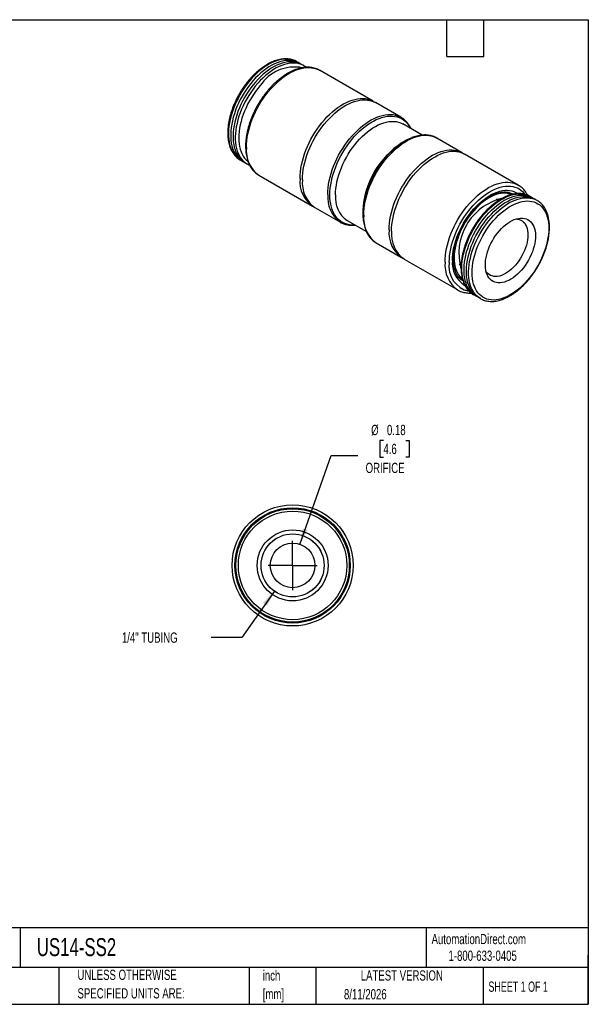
# Model space of a CAD drawing. Header units: inches. Extents: x 0.12 to 5.38, y 0.12 to 4.12.
# Tile 2 of 2: x 3.06 to 5.38, y 0.12 to 4.12. Entities that reach past the tile are written whole.
import ezdxf

# ---------------------------------------------------------------- set-up
doc = ezdxf.new("R2010")
doc.units = ezdxf.units.IN
doc.header["$LTSCALE"] = 0.5
doc.header["$MEASUREMENT"] = 0
doc.linetypes.add('SLD-Center', pattern=[0.75, 0.6, -0.05, 0.05, -0.05])
doc.linetypes.add('SLD-Solid', pattern=[0])
doc.layers.add('CENTER', color=40, linetype='SLD-Center')
doc.layers.add('DIMENSIONS', color=140, linetype='SLD-Solid', lineweight=25)
doc.layers.add('TEXT', color=140, linetype='SLD-Solid', lineweight=25)
doc.styles.add('SLDTEXTSTYLE0', font='TXT', dxfattribs={"width": 0.7})
doc.styles.add('SLDTEXTSTYLE1', font='TXT', dxfattribs={"width": 0.65})
doc.dimstyles.new('SLDDIMSTYLE2', dxfattribs={"dimtxt": 0.04248, "dimasz": 0.065, "dimexe": 0, "dimexo": 0.0625, "dimgap": 0.01062, "dimtad": 0, "dimtih": 1, "dimtoh": 1, "dimrnd": 1e-09, "dimdsep": 46, "dimtxsty": 'SLDTEXTSTYLE0', "dimsah": 1, "dimcen": 0, "dimadec": 0, "dimazin": 2, "dimtfac": 1, "dimtofl": 0, "dimtmove": 0, "dimatfit": 3, "dimfxl": 0, "dimfrac": 2, "dimtolj": 1, "dimtzin": 12, "dimarcsym": 0})
doc.dimstyles.new('SLDDIMSTYLE3', dxfattribs={"dimtxt": 0.04248, "dimasz": 0.065, "dimexe": 0, "dimexo": 0.0625, "dimgap": 0.01062, "dimtad": 0, "dimtih": 1, "dimtoh": 1, "dimrnd": 1e-09, "dimzin": 12, "dimdsep": 46, "dimtxsty": 'SLDTEXTSTYLE0', "dimsah": 1, "dimcen": 0, "dimadec": 0, "dimazin": 3, "dimtfac": 1, "dimtofl": 0, "dimtmove": 0, "dimatfit": 3, "dimfxl": 0, "dimfrac": 2, "dimtolj": 1, "dimtzin": 12, "dimarcsym": 0})

# ---------------------------------------------------------------- blocks, each defined once
blk = doc.blocks.new('SW_NOTE_0')
at = {"layer": 'TEXT', "color": 0, "char_height": 0.04167, "attachment_point": 1, "style": 'SLDTEXTSTYLE0'}
for s, insert in [('inch', (0, 0.0537)), ('[mm]', (0, -0.0215))]:
    blk.add_mtext(s, dxfattribs=dict(at, insert=insert))
blk = doc.blocks.new('SW_NOTE_0_1')
at = {"layer": 'TEXT', "color": 0, "char_height": 0.041667, "attachment_point": 1, "style": 'SLDTEXTSTYLE0'}
for s, insert in [('UNLESS OTHERWISE', (0, 0.0537)), ('SPECIFIED UNITS ARE:', (0, -0.0215))]:
    blk.add_mtext(s, dxfattribs=dict(at, insert=insert))
blk = doc.blocks.new('_D_3')
at = {"layer": 'DIMENSIONS'}
for p, q in [((4.5424, 2.4158), (4.5281, 2.4158)), ((4.5281, 2.4158), (4.5281, 2.3483)), ((4.6332, 2.4158), (4.6475, 2.4158)), ((4.6475, 2.4158), (4.6475, 2.3483)), ((4.2034, 1.9935), (4.3296, 2.3541)), ((4.3296, 2.3541), (4.439, 2.3541)), ((4.5281, 2.3483), (4.5424, 2.3483)), ((4.6475, 2.3483), (4.6332, 2.3483))]:
    blk.add_line(p, q, dxfattribs=at)
blk.add_solid([(4.2034, 1.9935), (4.2343, 2.0515), (4.2154, 2.0581)], dxfattribs=at)
at = {"layer": 'DIMENSIONS', "char_height": 0.04167, "attachment_point": 1, "style": 'SLDTEXTSTYLE0'}
for s, insert in [('%%c', (4.4926, 2.479)), ('0.18', (4.5568, 2.479)), ('4.6', (4.5424, 2.402)), ('ORIFICE', (4.4702, 2.325))]:
    blk.add_mtext(s, dxfattribs=dict(at, insert=insert))
blk = doc.blocks.new('_D_4')
at = {"layer": 'DIMENSIONS'}
for p, q in [((4.0995, 1.8034), (3.9669, 1.6157)), ((3.9669, 1.6157), (3.8419, 1.6157))]:
    blk.add_line(p, q, dxfattribs=at)
blk.add_solid([(4.0995, 1.8034), (4.0538, 1.756), (4.0702, 1.7445)], dxfattribs=at)
at = {"layer": 'DIMENSIONS', "insert": (3.4799, 1.6356), "char_height": 0.041667, "attachment_point": 1, "style": 'SLDTEXTSTYLE0'}
blk.add_mtext('1/4" TUBING', dxfattribs=at)
blk = doc.blocks.new('SW_CENTERMARKSYMBOL_0')
at = {"layer": 'CENTER', "color": 0}
for q in [(0, 0.1), (-0.1, 0), (0, -0.1), (0.1, 0)]:
    blk.add_line((0, 0), q, dxfattribs=at)

msp = doc.modelspace()

# ---------------------------------------------------------------- linework, layer by layer
for p, q in [((4.1998, 3.9491), (4.1907, 3.9544)), ((4.2185, 3.9383), (4.2094, 3.9436)), ((4.5008, 3.7935), (4.2829, 3.9193)), ((4.6135, 3.7285), (4.5104, 3.788)), ((4.6135, 3.7285), (4.6143, 3.728)), ((4.6996, 3.656), (4.621, 3.7014)), ((4.8627, 3.5846), (4.7596, 3.6441)), ((4.6306, 3.6325), (4.6192, 3.6259)), ((5.0902, 3.4533), (4.8723, 3.579)), ((3.9604, 3.5554), (3.9695, 3.5502)), ((3.9791, 3.5446), (3.9882, 3.5394)), ((4.0368, 3.4931), (4.2547, 3.3673)), ((5.0902, 3.4533), (5.091, 3.4528)), ((5.0634, 3.4146), (5.0468, 3.4242)), ((5.0686, 3.4169), (5.069, 3.4166)), ((5.1381, 3.4074), (5.1388, 3.407)), ((5.1479, 3.4017), (5.1388, 3.407)), ((4.2644, 3.3618), (4.3674, 3.3023)), ((5.1667, 3.3909), (5.1576, 3.3962)), ((5.166, 3.3913), (5.1667, 3.3909)), ((4.4591, 3.3486), (4.4591, 3.3354)), ((4.3947, 3.3093), (4.4732, 3.2639)), ((4.5136, 3.2179), (4.6166, 3.1584)), ((4.6263, 3.1528), (4.8442, 3.0271)), ((4.8477, 3.0791), (4.8641, 3.0696)), ((4.8528, 3.0762), (4.849, 3.0769)), ((4.9085, 3.0081), (4.9176, 3.0028)), ((4.9273, 2.9972), (4.9364, 2.992)), ((4.9373, 2.9915), (4.9364, 2.992))]:
    msp.add_line(p, q)
at = {"flags": 128}
for points in [[(4.1907, 3.9544), (4.1894, 3.9551), (4.1812, 3.959), (4.1725, 3.962), (4.1633, 3.964), (4.1538, 3.965), (4.1439, 3.9651), (4.1336, 3.9641), (4.1231, 3.9622), (4.1123, 3.9594), (4.1014, 3.9555), (4.0904, 3.9508), (4.0793, 3.9451), (4.0682, 3.9386), (4.0571, 3.9311), (4.0461, 3.9229), (4.0352, 3.9139), (4.0246, 3.9041), (4.0141, 3.8937), (4.004, 3.8826)], [(3.9859, 3.6058), (3.9862, 3.6193), (3.9874, 3.6331), (3.9893, 3.6473), (3.9919, 3.6618), (3.9953, 3.6765), (3.9994, 3.6912), (4.0042, 3.7061), (4.0097, 3.7209), (4.0158, 3.7357), (4.0226, 3.7504), (4.0299, 3.7648), (4.0378, 3.779), (4.0463, 3.7929), (4.0553, 3.8064), (4.0647, 3.8195), (4.0745, 3.8321), (4.0847, 3.8441), (4.0953, 3.8555), (4.1061, 3.8663), (4.1171, 3.8763), (4.1284, 3.8857), (4.1398, 3.8942), (4.1512, 3.9019), (4.1627, 3.9088), (4.1742, 3.9147), (4.1857, 3.9198), (4.197, 3.9239), (4.2081, 3.9271), (4.2191, 3.9293), (4.2297, 3.9306), (4.2401, 3.9308), (4.2502, 3.9301), (4.2598, 3.9284), (4.269, 3.9257), (4.2777, 3.9221), (4.2829, 3.9193)], [(4.2045, 3.9462), (4.1985, 3.9498), (4.1903, 3.9537), (4.1816, 3.9567), (4.1724, 3.9587), (4.1629, 3.9598), (4.153, 3.9598), (4.1427, 3.9589), (4.1322, 3.957), (4.1214, 3.9541), (4.1105, 3.9503), (4.0995, 3.9455), (4.0884, 3.9399), (4.0773, 3.9333), (4.0662, 3.9259), (4.0552, 3.9177), (4.0443, 3.9086), (4.0337, 3.8989), (4.0232, 3.8884), (4.0131, 3.8773)], [(4.2094, 3.9436), (4.2081, 3.9443), (4.1999, 3.9482), (4.1912, 3.9512), (4.1821, 3.9532), (4.1725, 3.9542), (4.1626, 3.9542), (4.1523, 3.9533), (4.1418, 3.9514), (4.1311, 3.9485), (4.1202, 3.9447), (4.1091, 3.94), (4.098, 3.9343), (4.0869, 3.9277), (4.0758, 3.9203), (4.0648, 3.9121), (4.054, 3.9031), (4.0433, 3.8933), (4.0329, 3.8828), (4.0227, 3.8717)], [(4.2187, 3.9382), (4.2172, 3.939), (4.209, 3.9429), (4.2003, 3.9459), (4.1912, 3.9479), (4.1816, 3.9489), (4.1717, 3.949), (4.1614, 3.9481), (4.1509, 3.9462), (4.1402, 3.9433), (4.1293, 3.9395), (4.1182, 3.9347), (4.1071, 3.929), (4.096, 3.9225), (4.0849, 3.9151), (4.0739, 3.9068), (4.0631, 3.8978), (4.0524, 3.8881), (4.042, 3.8776), (4.0318, 3.8665)], [(4.004, 3.8826), (3.9942, 3.8709), (3.9847, 3.8586), (3.9757, 3.8459), (3.9672, 3.8328), (3.9591, 3.8192), (3.9516, 3.8054), (3.9447, 3.7914), (3.9384, 3.7772), (3.9327, 3.7629), (3.9277, 3.7485), (3.9234, 3.7342), (3.9198, 3.7199), (3.9169, 3.7059), (3.9147, 3.692), (3.9133, 3.6785), (3.9127, 3.6653), (3.9128, 3.6525), (3.9137, 3.6402), (3.9153, 3.6285), (3.9177, 3.6173), (3.9208, 3.6068), (3.9247, 3.5969), (3.9292, 3.5878), (3.9344, 3.5795), (3.9403, 3.572), (3.9468, 3.5654), (3.9539, 3.5596), (3.9604, 3.5554)], [(4.0131, 3.8773), (4.0033, 3.8656), (3.9938, 3.8534), (3.9848, 3.8407), (3.9762, 3.8275), (3.9682, 3.814), (3.9607, 3.8002), (3.9538, 3.7861), (3.9475, 3.7719), (3.9418, 3.7576), (3.9368, 3.7432), (3.9325, 3.7289), (3.9289, 3.7147), (3.926, 3.7006), (3.9238, 3.6868), (3.9224, 3.6732), (3.9218, 3.6601), (3.9219, 3.6473), (3.9228, 3.635), (3.9244, 3.6232), (3.9268, 3.6121), (3.9299, 3.6015), (3.9338, 3.5917), (3.9383, 3.5826), (3.9435, 3.5743), (3.9494, 3.5668), (3.9559, 3.5601), (3.963, 3.5543), (3.9707, 3.5495), (3.9744, 3.5476)], [(4.0227, 3.8717), (4.0129, 3.86), (4.0035, 3.8478), (3.9944, 3.8351), (3.9859, 3.8219), (3.9778, 3.8084), (3.9703, 3.7946), (3.9634, 3.7806), (3.9571, 3.7664), (3.9514, 3.752), (3.9464, 3.7377), (3.9421, 3.7234), (3.9385, 3.7091), (3.9356, 3.6951), (3.9335, 3.6812), (3.9321, 3.6677), (3.9314, 3.6545), (3.9316, 3.6417), (3.9324, 3.6294), (3.9341, 3.6177), (3.9364, 3.6065), (3.9396, 3.596), (3.9434, 3.5861), (3.9479, 3.577), (3.9532, 3.5687), (3.959, 3.5612), (3.9656, 3.5545), (3.9727, 3.5488), (3.9791, 3.5446)], [(4.0318, 3.8665), (4.022, 3.8548), (4.0126, 3.8426), (4.0035, 3.8298), (3.995, 3.8167), (3.9869, 3.8032), (3.9794, 3.7894), (3.9725, 3.7753), (3.9662, 3.7611), (3.9605, 3.7468), (3.9555, 3.7324), (3.9512, 3.7181), (3.9476, 3.7039), (3.9447, 3.6898), (3.9426, 3.676), (3.9412, 3.6624), (3.9405, 3.6492), (3.9407, 3.6365), (3.9415, 3.6242), (3.9432, 3.6124), (3.9455, 3.6012), (3.9487, 3.5907), (3.9525, 3.5809), (3.957, 3.5718), (3.9623, 3.5635), (3.9681, 3.5559), (3.9747, 3.5493), (3.9818, 3.5435), (3.988, 3.5395)], [(4.0418, 3.857), (4.0322, 3.8456), (4.023, 3.8336), (4.0142, 3.8211), (4.0059, 3.8082), (3.9981, 3.795), (3.9908, 3.7814), (3.9841, 3.7676), (3.978, 3.7537), (3.9726, 3.7397), (3.9678, 3.7256), (3.9638, 3.7116), (3.9604, 3.6977), (3.9578, 3.684), (3.9559, 3.6706), (3.9548, 3.6574), (3.9544, 3.6446), (3.9548, 3.6323), (3.9559, 3.6205), (3.9578, 3.6092), (3.9605, 3.5985), (3.9639, 3.5885), (3.9679, 3.5793), (3.9727, 3.5707), (3.9782, 3.563), (3.9843, 3.5561), (3.991, 3.5501), (3.9922, 3.5492)], [(4.2038, 3.48), (4.2041, 3.4935), (4.2053, 3.5074), (4.2072, 3.5216), (4.2098, 3.536), (4.2132, 3.5507), (4.2173, 3.5654), (4.2221, 3.5803), (4.2275, 3.5951), (4.2337, 3.6099), (4.2404, 3.6246), (4.2478, 3.639), (4.2557, 3.6532), (4.2642, 3.6671), (4.2732, 3.6806), (4.2826, 3.6937), (4.2924, 3.7063), (4.3026, 3.7183), (4.3132, 3.7297), (4.324, 3.7405), (4.335, 3.7505), (4.3463, 3.7599), (4.3577, 3.7684), (4.3691, 3.7761), (4.3806, 3.783), (4.3921, 3.789), (4.4035, 3.794), (4.4149, 3.7981), (4.426, 3.8013), (4.437, 3.8035), (4.4476, 3.8048), (4.458, 3.805), (4.468, 3.8043), (4.4777, 3.8026), (4.4869, 3.7999), (4.4956, 3.7963), (4.5038, 3.7917), (4.5055, 3.7906)], [(4.2134, 3.4744), (4.2138, 3.4879), (4.2149, 3.5018), (4.2168, 3.516), (4.2194, 3.5304), (4.2228, 3.5451), (4.2269, 3.5599), (4.2317, 3.5747), (4.2372, 3.5896), (4.2433, 3.6044), (4.2501, 3.619), (4.2574, 3.6335), (4.2654, 3.6477), (4.2738, 3.6616), (4.2828, 3.6751), (4.2922, 3.6881), (4.3021, 3.7007), (4.3123, 3.7127), (4.3228, 3.7241), (4.3336, 3.7349), (4.3447, 3.745), (4.3559, 3.7543), (4.3673, 3.7628), (4.3788, 3.7706), (4.3903, 3.7774), (4.4018, 3.7834), (4.4132, 3.7885), (4.4245, 3.7926), (4.4357, 3.7958), (4.4466, 3.798), (4.4573, 3.7992), (4.4677, 3.7995), (4.4777, 3.7987), (4.4873, 3.797), (4.4965, 3.7943), (4.5052, 3.7907), (4.5104, 3.788)], [(4.3165, 3.4149), (4.3169, 3.4284), (4.318, 3.4423), (4.3199, 3.4565), (4.3225, 3.4709), (4.3259, 3.4856), (4.33, 3.5004), (4.3348, 3.5152), (4.3403, 3.5301), (4.3464, 3.5448), (4.3532, 3.5595), (4.3605, 3.574), (4.3685, 3.5882), (4.3769, 3.602), (4.3859, 3.6156), (4.3953, 3.6286), (4.4051, 3.6412), (4.4153, 3.6532), (4.4259, 3.6646), (4.4367, 3.6754), (4.4478, 3.6855), (4.459, 3.6948), (4.4704, 3.7033), (4.4818, 3.7111), (4.4933, 3.7179), (4.5048, 3.7239), (4.5163, 3.7289), (4.5276, 3.7331), (4.5387, 3.7363), (4.5497, 3.7385), (4.5604, 3.7397), (4.5707, 3.74), (4.5808, 3.7392), (4.5904, 3.7375), (4.5996, 3.7348), (4.6083, 3.7312), (4.6135, 3.7285)], [(4.3248, 3.4129), (4.3252, 3.4264), (4.3264, 3.4402), (4.3283, 3.4544), (4.3309, 3.4688), (4.3343, 3.4834), (4.3384, 3.4981), (4.3433, 3.5129), (4.3488, 3.5277), (4.3549, 3.5424), (4.3617, 3.557), (4.3691, 3.5714), (4.3771, 3.5855), (4.3856, 3.5993), (4.3946, 3.6127), (4.4041, 3.6256), (4.4139, 3.6381), (4.4242, 3.65), (4.4347, 3.6612), (4.4455, 3.6718), (4.4566, 3.6817), (4.4678, 3.6908), (4.4792, 3.6991), (4.4906, 3.7066), (4.5021, 3.7132), (4.5135, 3.719), (4.5249, 3.7238), (4.5361, 3.7276), (4.5472, 3.7305), (4.558, 3.7324), (4.5686, 3.7333), (4.5788, 3.7333), (4.5887, 3.7322), (4.5981, 3.7302), (4.6071, 3.7272), (4.6156, 3.7232), (4.6236, 3.7183), (4.631, 3.7124), (4.6378, 3.7057), (4.644, 3.6981), (4.6495, 3.6897), (4.6532, 3.6828)], [(4.3478, 3.4129), (4.3482, 3.4259), (4.3493, 3.4392), (4.3512, 3.4529), (4.3538, 3.4668), (4.3572, 3.4809), (4.3613, 3.4951), (4.3661, 3.5094), (4.3716, 3.5236), (4.3777, 3.5378), (4.3844, 3.5518), (4.3918, 3.5656), (4.3996, 3.5791), (4.408, 3.5922), (4.4169, 3.605), (4.4262, 3.6172), (4.4359, 3.6289), (4.4459, 3.6401), (4.4563, 3.6506), (4.4669, 3.6604), (4.4776, 3.6694), (4.4885, 3.6777), (4.4996, 3.6851), (4.5106, 3.6917), (4.5216, 3.6974), (4.5326, 3.7022), (4.5435, 3.7061), (4.5541, 3.709), (4.5646, 3.7109), (4.5748, 3.7119), (4.5847, 3.7118), (4.5942, 3.7108), (4.6033, 3.7088), (4.6119, 3.7059), (4.62, 3.7019), (4.621, 3.7014)], [(4.4626, 3.3306), (4.463, 3.3441), (4.4641, 3.3579), (4.466, 3.3721), (4.4686, 3.3866), (4.472, 3.4012), (4.4761, 3.416), (4.4809, 3.4309), (4.4864, 3.4457), (4.4925, 3.4605), (4.4993, 3.4752), (4.5066, 3.4896), (4.5146, 3.5038), (4.523, 3.5177), (4.532, 3.5312), (4.5414, 3.5443), (4.5512, 3.5568), (4.5615, 3.5689), (4.572, 3.5803), (4.5828, 3.5911), (4.5939, 3.6011), (4.6051, 3.6104), (4.6165, 3.619), (4.6279, 3.6267), (4.6395, 3.6336), (4.6509, 3.6395), (4.6624, 3.6446), (4.6737, 3.6487), (4.6848, 3.6519), (4.6958, 3.6541), (4.7065, 3.6554), (4.7168, 3.6556), (4.7269, 3.6549), (4.7365, 3.6532), (4.7457, 3.6505), (4.7544, 3.6469), (4.7596, 3.6441)], [(4.5657, 3.2711), (4.566, 3.2846), (4.5672, 3.2984), (4.5691, 3.3126), (4.5717, 3.3271), (4.5751, 3.3417), (4.5792, 3.3565), (4.584, 3.3714), (4.5895, 3.3862), (4.5956, 3.401), (4.6023, 3.4156), (4.6097, 3.4301), (4.6176, 3.4443), (4.6261, 3.4582), (4.6351, 3.4717), (4.6445, 3.4848), (4.6543, 3.4973), (4.6645, 3.5094), (4.6751, 3.5208), (4.6859, 3.5316), (4.6969, 3.5416), (4.7082, 3.5509), (4.7196, 3.5595), (4.731, 3.5672), (4.7425, 3.5741), (4.754, 3.58), (4.7654, 3.5851), (4.7768, 3.5892), (4.7879, 3.5924), (4.7989, 3.5946), (4.8095, 3.5959), (4.8199, 3.5961), (4.8299, 3.5954), (4.8396, 3.5937), (4.8488, 3.591), (4.8575, 3.5874), (4.8657, 3.5828), (4.8674, 3.5817)], [(4.5753, 3.2655), (4.5757, 3.279), (4.5768, 3.2929), (4.5787, 3.3071), (4.5814, 3.3215), (4.5847, 3.3362), (4.5888, 3.351), (4.5936, 3.3658), (4.5991, 3.3806), (4.6052, 3.3954), (4.612, 3.4101), (4.6194, 3.4245), (4.6273, 3.4387), (4.6357, 3.4526), (4.6447, 3.4661), (4.6541, 3.4792), (4.664, 3.4918), (4.6742, 3.5038), (4.6847, 3.5152), (4.6955, 3.526), (4.7066, 3.5361), (4.7178, 3.5454), (4.7292, 3.5539), (4.7407, 3.5616), (4.7522, 3.5685), (4.7637, 3.5745), (4.7751, 3.5795), (4.7864, 3.5837), (4.7976, 3.5868), (4.8085, 3.589), (4.8192, 3.5903), (4.8296, 3.5905), (4.8396, 3.5898), (4.8492, 3.5881), (4.8584, 3.5854), (4.8671, 3.5818), (4.8723, 3.579)], [(4.7932, 3.1397), (4.7936, 3.1532), (4.7947, 3.1671), (4.7966, 3.1813), (4.7992, 3.1957), (4.8026, 3.2104), (4.8067, 3.2252), (4.8115, 3.24), (4.817, 3.2549), (4.8231, 3.2696), (4.8299, 3.2843), (4.8372, 3.2988), (4.8452, 3.313), (4.8536, 3.3268), (4.8626, 3.3404), (4.872, 3.3534), (4.8819, 3.366), (4.8921, 3.378), (4.9026, 3.3894), (4.9134, 3.4002), (4.9245, 3.4103), (4.9357, 3.4196), (4.9471, 3.4281), (4.9586, 3.4358), (4.9701, 3.4427), (4.9816, 3.4487), (4.993, 3.4537), (5.0043, 3.4579), (5.0154, 3.4611), (5.0264, 3.4633), (5.0371, 3.4645), (5.0475, 3.4648), (5.0575, 3.464), (5.0671, 3.4623), (5.0763, 3.4596), (5.085, 3.456), (5.0902, 3.4533)], [(4.8099, 3.1397), (4.8103, 3.1528), (4.8114, 3.1663), (4.8133, 3.1802), (4.8159, 3.1942), (4.8193, 3.2085), (4.8233, 3.2229), (4.8281, 3.2373), (4.8335, 3.2518), (4.8396, 3.2661), (4.8463, 3.2803), (4.8536, 3.2943), (4.8614, 3.3081), (4.8698, 3.3215), (4.8786, 3.3345), (4.8879, 3.3471), (4.8976, 3.3591), (4.9077, 3.3706), (4.918, 3.3815), (4.9286, 3.3917), (4.9395, 3.4012), (4.9505, 3.4099), (4.9616, 3.4179), (4.9727, 3.425), (4.9839, 3.4312), (4.9951, 3.4366), (5.0061, 3.441), (5.0171, 3.4445), (5.0278, 3.447), (5.0383, 3.4486), (5.0485, 3.4492), (5.0584, 3.4488), (5.0679, 3.4474), (5.0769, 3.4451), (5.0855, 3.4418), (5.0936, 3.4376), (5.1012, 3.4325), (5.1082, 3.4264), (5.1146, 3.4195), (5.1174, 3.416)], [(4.4268, 3.2907), (4.4242, 3.2906), (4.4139, 3.2906), (4.4041, 3.2917), (4.3946, 3.2937), (4.3856, 3.2967), (4.3771, 3.3007), (4.3691, 3.3056), (4.3617, 3.3115), (4.3549, 3.3182), (4.3488, 3.3258), (4.3433, 3.3342), (4.3384, 3.3434), (4.3343, 3.3534), (4.3309, 3.3641), (4.3283, 3.3754), (4.3264, 3.3874), (4.3252, 3.3999), (4.3248, 3.4129)], [(4.8231, 3.1473), (4.8235, 3.16), (4.8246, 3.173), (4.8265, 3.1863), (4.8292, 3.1999), (4.8325, 3.2136), (4.8366, 3.2275), (4.8414, 3.2414), (4.8468, 3.2552), (4.8529, 3.269), (4.8595, 3.2826), (4.8668, 3.2959), (4.8746, 3.309), (4.8829, 3.3217), (4.8917, 3.3339), (4.9009, 3.3457), (4.9104, 3.3569), (4.9203, 3.3675), (4.9305, 3.3775), (4.9409, 3.3867), (4.9514, 3.3952), (4.9621, 3.4029), (4.9728, 3.4098), (4.9836, 3.4157), (4.9943, 3.4208), (5.0049, 3.425), (5.0154, 3.4282), (5.0257, 3.4305), (5.0357, 3.4318), (5.0454, 3.4321), (5.0548, 3.4314), (5.0638, 3.4298), (5.0724, 3.4272), (5.0804, 3.4236), (5.088, 3.4191), (5.0886, 3.4186)], [(5.062, 3.4147), (5.0566, 3.4166), (5.0481, 3.4187), (5.0393, 3.4197), (5.03, 3.4198), (5.0204, 3.4189), (5.0106, 3.4171), (5.0005, 3.4142), (4.9902, 3.4104), (4.9799, 3.4056), (4.9695, 3.4), (4.9591, 3.3934), (4.9488, 3.386), (4.9386, 3.3779), (4.9286, 3.3689), (4.9188, 3.3592), (4.9093, 3.3489), (4.9001, 3.338), (4.8913, 3.3265), (4.883, 3.3145), (4.8751, 3.3022), (4.8677, 3.2894), (4.8609, 3.2764), (4.8547, 3.2632), (4.8492, 3.2499), (4.8443, 3.2365), (4.84, 3.2231), (4.8365, 3.2097), (4.8338, 3.1966), (4.8317, 3.1836), (4.8305, 3.171), (4.8299, 3.1587), (4.8302, 3.1469), (4.8312, 3.1355), (4.833, 3.1247), (4.8355, 3.1145), (4.8388, 3.105), (4.8428, 3.0963), (4.8475, 3.0882), (4.8528, 3.0811), (4.8588, 3.0747), (4.8635, 3.0707)], [(4.9085, 3.0081), (4.9021, 3.0122), (4.895, 3.018), (4.8885, 3.0246), (4.8826, 3.0321), (4.8774, 3.0405), (4.8728, 3.0496), (4.869, 3.0594), (4.8659, 3.0699), (4.8635, 3.0811), (4.8619, 3.0929), (4.861, 3.1052), (4.8609, 3.1179), (4.8615, 3.1311), (4.8629, 3.1447), (4.8651, 3.1585), (4.8679, 3.1726), (4.8716, 3.1868), (4.8759, 3.2011), (4.8809, 3.2155), (4.8866, 3.2298), (4.8929, 3.244), (4.8998, 3.2581), (4.9073, 3.2719), (4.9153, 3.2854), (4.9239, 3.2985), (4.9329, 3.3112), (4.9423, 3.3235), (4.9522, 3.3352), (4.9623, 3.3463), (4.9728, 3.3567), (4.9834, 3.3665), (4.9943, 3.3755), (5.0053, 3.3838), (5.0164, 3.3912), (5.0275, 3.3977), (5.0386, 3.4034), (5.0496, 3.4082), (5.0605, 3.412), (5.0713, 3.4149), (5.0818, 3.4168), (5.092, 3.4177), (5.102, 3.4176), (5.1115, 3.4166), (5.1207, 3.4146), (5.1294, 3.4116), (5.1376, 3.4077), (5.1381, 3.4074)], [(4.9226, 3.0002), (4.9189, 3.0021), (4.9112, 3.007), (4.9041, 3.0127), (4.8976, 3.0194), (4.8917, 3.0269), (4.8865, 3.0352), (4.8819, 3.0443), (4.8781, 3.0542), (4.875, 3.0647), (4.8726, 3.0758), (4.871, 3.0876), (4.8701, 3.0999), (4.87, 3.1127), (4.8706, 3.1259), (4.872, 3.1394), (4.8742, 3.1532), (4.877, 3.1673), (4.8807, 3.1815), (4.885, 3.1959), (4.89, 3.2102), (4.8957, 3.2245), (4.902, 3.2388), (4.9089, 3.2528), (4.9164, 3.2666), (4.9244, 3.2801), (4.933, 3.2933), (4.942, 3.306), (4.9514, 3.3182), (4.9613, 3.3299), (4.9714, 3.341), (4.9818, 3.3515), (4.9925, 3.3613), (5.0034, 3.3703), (5.0144, 3.3785), (5.0255, 3.3859), (5.0366, 3.3925), (5.0477, 3.3982), (5.0587, 3.4029), (5.0696, 3.4067), (5.0804, 3.4096), (5.0909, 3.4115), (5.1011, 3.4124), (5.1111, 3.4124), (5.1206, 3.4113), (5.1298, 3.4093), (5.1385, 3.4064), (5.1467, 3.4024), (5.1527, 3.3988)], [(4.9273, 2.9972), (4.9209, 3.0014), (4.9137, 3.0072), (4.9072, 3.0138), (4.9014, 3.0213), (4.8961, 3.0296), (4.8916, 3.0387), (4.8878, 3.0486), (4.8846, 3.0591), (4.8823, 3.0703), (4.8806, 3.082), (4.8797, 3.0943), (4.8796, 3.1071), (4.8803, 3.1203), (4.8817, 3.1338), (4.8838, 3.1477), (4.8867, 3.1617), (4.8903, 3.176), (4.8946, 3.1903), (4.8996, 3.2047), (4.9053, 3.219), (4.9116, 3.2332), (4.9185, 3.2472), (4.926, 3.261), (4.9341, 3.2746), (4.9426, 3.2877), (4.9516, 3.3004), (4.9611, 3.3127), (4.9709, 3.3244), (4.9811, 3.3355), (4.9915, 3.3459), (5.0022, 3.3557), (5.013, 3.3647), (5.024, 3.3729), (5.0351, 3.3804), (5.0462, 3.3869), (5.0573, 3.3926), (5.0684, 3.3973), (5.0793, 3.4012), (5.09, 3.404), (5.1005, 3.4059), (5.1108, 3.4069), (5.1207, 3.4068), (5.1303, 3.4058), (5.1394, 3.4038), (5.1481, 3.4008), (5.1563, 3.3969), (5.1576, 3.3962)], [(4.9364, 2.992), (4.93, 2.9961), (4.9228, 3.0019), (4.9163, 3.0086), (4.9105, 3.0161), (4.9052, 3.0244), (4.9007, 3.0335), (4.8969, 3.0433), (4.8937, 3.0539), (4.8914, 3.065), (4.8897, 3.0768), (4.8888, 3.0891), (4.8887, 3.1019), (4.8894, 3.115), (4.8908, 3.1286), (4.8929, 3.1424), (4.8958, 3.1565), (4.8994, 3.1707), (4.9037, 3.185), (4.9087, 3.1994), (4.9144, 3.2137), (4.9207, 3.2279), (4.9276, 3.242), (4.9351, 3.2558), (4.9432, 3.2693), (4.9517, 3.2825), (4.9607, 3.2952), (4.9702, 3.3074), (4.98, 3.3191), (4.9902, 3.3302), (5.0006, 3.3407), (5.0113, 3.3504), (5.0221, 3.3595), (5.0331, 3.3677), (5.0442, 3.3751), (5.0553, 3.3817), (5.0664, 3.3873), (5.0775, 3.3921), (5.0884, 3.3959), (5.0991, 3.3988), (5.1096, 3.4007), (5.1199, 3.4016), (5.1298, 3.4016), (5.1394, 3.4005), (5.1485, 3.3985), (5.1572, 3.3955), (5.1654, 3.3916), (5.166, 3.3913)], [(5.0494, 3.4242), (5.0511, 3.4222), (5.0519, 3.4212)], [(5.127, 3.0652), (5.117, 3.0544), (5.1068, 3.0442), (5.0964, 3.0347), (5.0857, 3.0259), (5.0749, 3.0179), (5.0641, 3.0108), (5.0532, 3.0045), (5.0423, 2.9991), (5.0316, 2.9946), (5.0209, 2.991), (5.0105, 2.9884), (5.0002, 2.9868), (4.9903, 2.9862), (4.9807, 2.9865), (4.9714, 2.9878), (4.9626, 2.9901), (4.9543, 2.9934), (4.9465, 2.9976), (4.9392, 3.0027), (4.9325, 3.0087), (4.9264, 3.0156), (4.9209, 3.0233), (4.9161, 3.0319), (4.9121, 3.0412), (4.9087, 3.0512), (4.906, 3.0618), (4.9041, 3.0731), (4.903, 3.0849), (4.9026, 3.0973), (4.903, 3.11), (4.9041, 3.1232), (4.906, 3.1367), (4.9086, 3.1504), (4.9119, 3.1642), (4.916, 3.1783), (4.9208, 3.1923), (4.9262, 3.2063), (4.9323, 3.2203), (4.939, 3.234), (4.9462, 3.2476), (4.9541, 3.2608), (4.9624, 3.2737), (4.9712, 3.2862), (4.9804, 3.2982), (4.99, 3.3096), (5, 3.3205), (5.0102, 3.3307), (5.0206, 3.3402), (5.0313, 3.349), (5.042, 3.357), (5.0529, 3.3641), (5.0638, 3.3704), (5.0746, 3.3758), (5.0854, 3.3803), (5.0961, 3.3838), (5.1065, 3.3864), (5.1168, 3.3881), (5.1267, 3.3887), (5.1363, 3.3884), (5.1455, 3.387), (5.1544, 3.3847), (5.1627, 3.3815), (5.1705, 3.3773), (5.1778, 3.3722), (5.1845, 3.3662), (5.1906, 3.3593), (5.1961, 3.3515), (5.2009, 3.343), (5.2049, 3.3337), (5.2083, 3.3237), (5.211, 3.3131), (5.2129, 3.3018), (5.214, 3.2899), (5.2144, 3.2776), (5.214, 3.2648), (5.2129, 3.2517), (5.211, 3.2382), (5.2084, 3.2245), (5.205, 3.2106), (5.201, 3.1966), (5.1962, 3.1826), (5.1908, 3.1686), (5.1847, 3.1546), (5.178, 3.1409), (5.1707, 3.1273), (5.1629, 3.1141), (5.1546, 3.1012), (5.1458, 3.0887), (5.1366, 3.0767), (5.127, 3.0652)], [(5.1032, 3.1076), (5.0951, 3.0988), (5.0867, 3.0907), (5.078, 3.0833), (5.0692, 3.0767), (5.0604, 3.0709), (5.0515, 3.066), (5.0427, 3.0621), (5.0339, 3.0591), (5.0254, 3.0571), (5.0172, 3.0561), (5.0092, 3.056), (5.0016, 3.057), (4.9945, 3.059), (4.9878, 3.0619), (4.9817, 3.0658), (4.9761, 3.0707), (4.9712, 3.0764), (4.967, 3.0829), (4.9634, 3.0903), (4.9606, 3.0984), (4.9585, 3.1072), (4.9572, 3.1166), (4.9566, 3.1265), (4.9569, 3.1369), (4.9579, 3.1476), (4.9596, 3.1587), (4.9621, 3.17), (4.9654, 3.1814), (4.9694, 3.1929), (4.974, 3.2043), (4.9793, 3.2156), (4.9851, 3.2267), (4.9916, 3.2375), (4.9985, 3.2479), (5.0059, 3.2579), (5.0138, 3.2673), (5.0219, 3.2761), (5.0303, 3.2842), (5.039, 3.2916), (5.0477, 3.2982), (5.0566, 3.304), (5.0655, 3.3088), (5.0743, 3.3128), (5.083, 3.3158), (5.0916, 3.3178), (5.0998, 3.3188), (5.1078, 3.3188), (5.1154, 3.3179), (5.1225, 3.3159), (5.1292, 3.3129), (5.1353, 3.309), (5.1408, 3.3042), (5.1458, 3.2985), (5.15, 3.2919), (5.1536, 3.2846), (5.1564, 3.2765), (5.1585, 3.2677), (5.1598, 3.2583), (5.1603, 3.2484), (5.1601, 3.238), (5.1591, 3.2272), (5.1574, 3.2162), (5.1548, 3.2049), (5.1516, 3.1934), (5.1476, 3.182), (5.143, 3.1705), (5.1377, 3.1592), (5.1318, 3.1481), (5.1254, 3.1374), (5.1184, 3.127), (5.111, 3.117), (5.1032, 3.1076)], [(5.0824, 3.3156), (5.0873, 3.3151), (5.0941, 3.3136), (5.1005, 3.311), (5.1064, 3.3075), (5.1117, 3.3031), (5.1164, 3.2978), (5.1204, 3.2916), (5.1237, 3.2847), (5.1263, 3.277), (5.1282, 3.2687), (5.1293, 3.2597), (5.1296, 3.2502), (5.1292, 3.2403), (5.128, 3.2301), (5.126, 3.2195), (5.1233, 3.2088), (5.1198, 3.198), (5.1157, 3.1872), (5.1109, 3.1765), (5.1055, 3.166), (5.0996, 3.1558), (5.0931, 3.146), (5.0862, 3.1365), (5.0788, 3.1277)], [(5.0788, 3.1277), (5.0711, 3.1194), (5.0632, 3.1118), (5.055, 3.1049), (5.0467, 3.0989), (5.0384, 3.0937), (5.03, 3.0894), (5.0217, 3.086), (5.0136, 3.0836), (5.0057, 3.0821), (4.998, 3.0817), (4.9907, 3.0823), (4.9839, 3.0838), (4.9775, 3.0864), (4.9716, 3.0898), (4.9663, 3.0943), (4.9616, 3.0996), (4.9595, 3.1026)]]:
    msp.add_lwpolyline(points, dxfattribs=at)
for radius in [0.2461, 0.2343, 0.2303, 0.2205, 0.1441, 0.1281, 0.128, 0.0906]:
    msp.add_circle((4.1735, 1.908), radius)
for centre, radius, start, end in [((4.1816, 3.7661), 0.1667, 79.5329, 146.9476), ((4.7575, 3.4095), 0.2563, 112.9417, 134.5048), ((4.1088, 3.5935), 0.1236, 174.321, 234.3669), ((4.8059, 3.3332), 0.3471, 122.5464, 177.459), ((4.8394, 3.3156), 0.3808, 133.394, 177.0274), ((4.3236, 3.4669), 0.1206, 173.7779, 237.9508), ((4.3364, 3.4622), 0.1236, 174.321, 234.3669), ((4.4395, 3.4027), 0.1236, 174.3295, 234.2698), ((4.46, 3.4013), 0.1129, 174.0775, 234.6103), ((5.0782, 3.176), 0.2292, 104.0521, 195.8148), ((4.9987, 3.3336), 0.0611, 76.362, 87.8812), ((4.5855, 3.3183), 0.1236, 174.321, 234.3669), ((4.6855, 3.258), 0.1206, 173.7779, 237.9508), ((4.6983, 3.2533), 0.1236, 174.321, 234.3669), ((4.9162, 3.1275), 0.1236, 174.3295, 234.2698), ((4.9115, 3.1229), 0.103, 170.6114, 258.1664), ((4.9273, 3.1356), 0.1049, 173.5809, 238.8769), ((4.9023, 3.1663), 0.0614, 212.153, 223.5924)]:
    msp.add_arc(centre, radius, start, end)
for points, knots in [([(4.1909, 3.9542), (4.1907, 3.9543), (4.188, 3.9561), (4.1824, 3.9587), (4.174, 3.9619), (4.1651, 3.9642), (4.1559, 3.9656), (4.1463, 3.9662), (4.1365, 3.9658), (4.1264, 3.9646), (4.116, 3.9624), (4.1055, 3.9594), (4.0949, 3.9555), (4.0842, 3.9508), (4.0734, 3.9452), (4.0627, 3.9388), (4.052, 3.9316), (4.0415, 3.9238), (4.0311, 3.9152), (4.0209, 3.9059), (4.0111, 3.8962), (4.004, 3.8886), (4.0003, 3.8844), (3.9996, 3.8836)], [0, 0, 0, 0, 0.003566, 0.054065, 0.104549, 0.155132, 0.205934, 0.257038, 0.308483, 0.360266, 0.412349, 0.464675, 0.517179, 0.5698, 0.622488, 0.675204, 0.727914, 0.780603, 0.833262, 0.885889, 0.938482, 0.988275, 1, 1, 1, 1]), ([(4.283, 3.9192), (4.2803, 3.9207), (4.2749, 3.9236), (4.2662, 3.927), (4.257, 3.9295), (4.2475, 3.9312), (4.2377, 3.932), (4.2276, 3.9318), (4.2171, 3.9308), (4.2065, 3.9289), (4.1956, 3.9261), (4.1846, 3.9224), (4.1736, 3.9179), (4.1624, 3.9125), (4.1513, 3.9063), (4.1402, 3.8993), (4.1292, 3.8915), (4.1184, 3.8831), (4.1077, 3.8739), (4.0972, 3.8641), (4.087, 3.8536), (4.077, 3.8426), (4.0674, 3.8311), (4.0582, 3.8191), (4.0493, 3.8067), (4.0409, 3.7938), (4.0329, 3.7807), (4.0254, 3.7672), (4.0185, 3.7536), (4.0121, 3.7397), (4.0062, 3.7257), (4.001, 3.7116), (3.9963, 3.6975), (3.9923, 3.6834), (3.989, 3.6694), (3.9863, 3.6556), (3.9843, 3.6419), (3.983, 3.6285), (3.9825, 3.6181), (3.9824, 3.6122), (3.9824, 3.6106)], [0, 0, 0, 0, 0.025409, 0.051175, 0.076988, 0.102911, 0.128992, 0.155255, 0.181706, 0.20833, 0.235099, 0.26198, 0.288938, 0.315946, 0.342978, 0.370015, 0.397045, 0.424061, 0.451059, 0.478038, 0.504999, 0.531943, 0.558872, 0.58579, 0.612697, 0.639598, 0.666496, 0.693392, 0.720291, 0.747194, 0.774105, 0.801027, 0.827962, 0.854914, 0.881885, 0.908878, 0.935895, 0.962936, 0.990001, 1, 1, 1, 1]), ([(4.2281, 3.9317), (4.2273, 3.9323), (4.2244, 3.9348), (4.2211, 3.9367), (4.2187, 3.9381)], [0, 0, 0, 0, 0.263932, 1, 1, 1, 1]), ([(3.9996, 3.8836), (3.998, 3.8817), (3.9932, 3.8761), (3.9855, 3.8665), (3.9767, 3.8547), (3.9683, 3.8425), (3.9604, 3.8299), (3.953, 3.817), (3.946, 3.8038), (3.9396, 3.7905), (3.9338, 3.777), (3.9285, 3.7634), (3.9239, 3.7497), (3.9198, 3.7361), (3.9165, 3.7226), (3.9138, 3.7091), (3.9117, 3.6959), (3.9104, 3.6829), (3.9097, 3.6702), (3.9098, 3.6578), (3.9105, 3.6458), (3.912, 3.6342), (3.9142, 3.6231), (3.9171, 3.6126), (3.9207, 3.6027), (3.925, 3.5934), (3.9299, 3.5848), (3.9355, 3.577), (3.9416, 3.5699), (3.9484, 3.5637), (3.9546, 3.5589), (3.9587, 3.5565), (3.9602, 3.5557)], [0, 0, 0, 0, 0.018196, 0.052639, 0.087073, 0.121498, 0.155917, 0.190333, 0.224751, 0.259172, 0.293602, 0.328042, 0.362497, 0.396971, 0.431468, 0.465989, 0.500537, 0.535115, 0.569721, 0.604352, 0.639003, 0.673658, 0.708296, 0.742886, 0.77739, 0.811765, 0.845963, 0.879944, 0.913687, 0.947193, 0.980499, 1, 1, 1, 1]), ([(4.6538, 3.6824), (4.6534, 3.6835), (4.6515, 3.6878), (4.6476, 3.6947), (4.642, 3.7031), (4.6358, 3.7106), (4.629, 3.7174), (4.6219, 3.7232), (4.6168, 3.7264), (4.6144, 3.7279)], [0, 0, 0, 0, 0.052076, 0.215071, 0.376993, 0.537712, 0.697216, 0.855637, 1, 1, 1, 1]), ([(4.7605, 3.6436), (4.7603, 3.6437), (4.7574, 3.6455), (4.7516, 3.6483), (4.7429, 3.6518), (4.7338, 3.6543), (4.7243, 3.656), (4.7144, 3.6568), (4.7043, 3.6566), (4.6939, 3.6556), (4.6832, 3.6537), (4.6724, 3.6509), (4.664, 3.6482), (4.6593, 3.6463), (4.6583, 3.6459)], [0, 0, 0, 0, 0.007988, 0.102788, 0.197545, 0.292473, 0.387807, 0.483719, 0.580306, 0.677581, 0.775492, 0.873937, 0.972792, 1, 1, 1, 1]), ([(3.9824, 3.6106), (3.9824, 3.6083), (3.9825, 3.6018), (3.9831, 3.5913), (3.9846, 3.5793), (3.9867, 3.5677), (3.9896, 3.5567), (3.9932, 3.5462), (3.9975, 3.5364), (4.0024, 3.5273), (4.008, 3.5189), (4.0142, 3.5113), (4.021, 3.5045), (4.0283, 3.4986), (4.0336, 3.4948), (4.0365, 3.4933), (4.0367, 3.4932)], [0, 0, 0, 0, 0.042635, 0.12332, 0.204045, 0.284727, 0.365298, 0.445668, 0.52573, 0.605372, 0.684494, 0.763031, 0.840973, 0.918381, 0.995382, 1, 1, 1, 1]), ([(3.9881, 3.5396), (3.9891, 3.5389), (3.9925, 3.5368), (3.9963, 3.5353), (3.9989, 3.5342)], [0, 0, 0, 0, 0.306817, 1, 1, 1, 1]), ([(5.1282, 3.4121), (5.1269, 3.4146), (5.124, 3.4201), (5.1187, 3.4278), (5.1125, 3.4354), (5.1057, 3.4422), (5.0986, 3.448), (5.0935, 3.4512), (5.0911, 3.4527)], [0, 0, 0, 0, 0.142601, 0.319472, 0.49503, 0.669261, 0.842308, 1, 1, 1, 1]), ([(4.8266, 3.1522), (4.8266, 3.1541), (4.8266, 3.1598), (4.8272, 3.1695), (4.8285, 3.1814), (4.8305, 3.1936), (4.8331, 3.2061), (4.8364, 3.2187), (4.8403, 3.2314), (4.8447, 3.2441), (4.8498, 3.2569), (4.8555, 3.2695), (4.8616, 3.2821), (4.8683, 3.2944), (4.8755, 3.3065), (4.8831, 3.3182), (4.8911, 3.3296), (4.8995, 3.3405), (4.9082, 3.351), (4.9172, 3.3609), (4.9264, 3.3702), (4.9358, 3.3789), (4.9454, 3.387), (4.955, 3.3943), (4.9647, 3.4009), (4.9743, 3.4068), (4.9839, 3.4118), (4.9934, 3.4161), (5.0027, 3.4196), (5.0118, 3.4222), (5.0207, 3.424), (5.0293, 3.425), (5.0375, 3.4252), (5.0455, 3.4246), (5.0531, 3.4232), (5.0603, 3.4209), (5.0655, 3.4187), (5.0681, 3.4171), (5.0686, 3.4168)], [0, 0, 0, 0, 0.014949, 0.043501, 0.072078, 0.10068, 0.12931, 0.157967, 0.186649, 0.215354, 0.244079, 0.272819, 0.30157, 0.330329, 0.35909, 0.38785, 0.416603, 0.445344, 0.47407, 0.502776, 0.531459, 0.560113, 0.588737, 0.617327, 0.645883, 0.674406, 0.702902, 0.731379, 0.759852, 0.78834, 0.816878, 0.845514, 0.874315, 0.903359, 0.932734, 0.962509, 0.992701, 1, 1, 1, 1]), ([(5.138, 3.4074), (5.1373, 3.4078), (5.134, 3.4098), (5.1277, 3.4125), (5.1191, 3.4154), (5.1101, 3.4174), (5.1008, 3.4185), (5.0911, 3.4188), (5.0812, 3.4181), (5.071, 3.4166), (5.0606, 3.4141), (5.05, 3.4108), (5.0393, 3.4066), (5.0286, 3.4015), (5.0178, 3.3957), (5.0071, 3.389), (4.9965, 3.3816), (4.986, 3.3734), (4.9757, 3.3646), (4.9655, 3.3551), (4.9557, 3.345), (4.9461, 3.3344), (4.9368, 3.3232), (4.9279, 3.3115), (4.9194, 3.2994), (4.9113, 3.2869), (4.9037, 3.2741), (4.8966, 3.2611), (4.89, 3.2478), (4.8839, 3.2343), (4.8785, 3.2207), (4.8736, 3.2071), (4.8694, 3.1935), (4.8658, 3.1799), (4.8628, 3.1664), (4.8605, 3.1531), (4.8589, 3.14), (4.858, 3.1272), (4.8579, 3.1147), (4.8584, 3.1025), (4.8596, 3.0908), (4.8615, 3.0795), (4.8642, 3.0688), (4.8675, 3.0587), (4.8716, 3.0492), (4.8763, 3.0404), (4.8816, 3.0322), (4.8876, 3.0249), (4.8941, 3.0183), (4.9012, 3.0127), (4.9063, 3.0092), (4.909, 3.0078), (4.9091, 3.0077)], [0, 0, 0, 0, 0.005712, 0.025724, 0.045742, 0.065818, 0.085994, 0.106297, 0.126736, 0.147306, 0.167987, 0.188755, 0.209585, 0.230455, 0.251345, 0.27224, 0.293131, 0.314012, 0.334881, 0.355736, 0.376579, 0.397409, 0.41823, 0.439041, 0.459847, 0.480647, 0.501446, 0.522245, 0.543045, 0.563849, 0.58466, 0.605478, 0.626307, 0.647149, 0.668005, 0.688877, 0.709767, 0.730674, 0.751597, 0.772534, 0.793478, 0.814415, 0.835331, 0.856203, 0.877007, 0.897714, 0.918297, 0.938739, 0.959036, 0.979202, 0.99927, 1, 1, 1, 1]), ([(5.1274, 3.0628), (5.1291, 3.0647), (5.1339, 3.0703), (5.1416, 3.0798), (5.1503, 3.0917), (5.1587, 3.1039), (5.1666, 3.1165), (5.1741, 3.1294), (5.181, 3.1425), (5.1874, 3.1559), (5.1933, 3.1694), (5.1985, 3.183), (5.2032, 3.1966), (5.2072, 3.2103), (5.2106, 3.2238), (5.2133, 3.2372), (5.2153, 3.2505), (5.2167, 3.2635), (5.2173, 3.2762), (5.2173, 3.2886), (5.2165, 3.3006), (5.215, 3.3122), (5.2128, 3.3232), (5.21, 3.3338), (5.2064, 3.3437), (5.2021, 3.353), (5.1971, 3.3615), (5.1916, 3.3694), (5.1854, 3.3765), (5.1787, 3.3827), (5.1722, 3.3877), (5.1677, 3.3902), (5.1658, 3.3913)], [0, 0, 0, 0, 0.018119, 0.052418, 0.086708, 0.120988, 0.155262, 0.189534, 0.223807, 0.258084, 0.292369, 0.326665, 0.360975, 0.395305, 0.429656, 0.464032, 0.498436, 0.532868, 0.567328, 0.601815, 0.63632, 0.67083, 0.705322, 0.739767, 0.774126, 0.808356, 0.842411, 0.87625, 0.90985, 0.943216, 0.976382, 1, 1, 1, 1]), ([(4.4591, 3.3354), (4.4591, 3.3331), (4.4592, 3.3266), (4.4598, 3.3161), (4.4613, 3.3041), (4.4635, 3.2925), (4.4663, 3.2815), (4.4699, 3.271), (4.4742, 3.2612), (4.4791, 3.2521), (4.4847, 3.2437), (4.4909, 3.2361), (4.4977, 3.2293), (4.5051, 3.2234), (4.5103, 3.2196), (4.5132, 3.2181), (4.5134, 3.218)], [0, 0, 0, 0, 0.042635, 0.12332, 0.204045, 0.284727, 0.365298, 0.445668, 0.52573, 0.605372, 0.684494, 0.763031, 0.840973, 0.918381, 0.995382, 1, 1, 1, 1]), ([(4.3673, 3.3024), (4.3699, 3.301), (4.3751, 3.2981), (4.3837, 3.2947), (4.3928, 3.2922), (4.4023, 3.2904), (4.4121, 3.2897), (4.4205, 3.2896), (4.4257, 3.2901), (4.4275, 3.2903)], [0, 0, 0, 0, 0.144791, 0.29876, 0.452988, 0.607856, 0.763653, 0.920542, 1, 1, 1, 1]), ([(4.8655, 3.0637), (4.8641, 3.0645), (4.8605, 3.0665), (4.8553, 3.0708), (4.8497, 3.0763), (4.8448, 3.0826), (4.8404, 3.0896), (4.8366, 3.0973), (4.8333, 3.1057), (4.8307, 3.1146), (4.8287, 3.1242), (4.8274, 3.1343), (4.8267, 3.1437), (4.8266, 3.1498), (4.8266, 3.1522)], [0, 0, 0, 0, 0.058646, 0.150969, 0.242737, 0.333417, 0.422847, 0.511147, 0.598562, 0.685351, 0.771736, 0.857889, 0.943934, 1, 1, 1, 1]), ([(4.9373, 2.9915), (4.9398, 2.9902), (4.9448, 2.9875), (4.9531, 2.9845), (4.9619, 2.9822), (4.9711, 2.9808), (4.9807, 2.9802), (4.9905, 2.9806), (5.0007, 2.9818), (5.011, 2.9839), (5.0215, 2.9869), (5.0322, 2.9908), (5.0429, 2.9956), (5.0536, 3.0012), (5.0644, 3.0076), (5.075, 3.0147), (5.0856, 3.0226), (5.096, 3.0312), (5.1062, 3.0405), (5.116, 3.0502), (5.123, 3.0578), (5.1267, 3.062), (5.1274, 3.0628)], [0, 0, 0, 0, 0.046713, 0.097589, 0.148566, 0.199762, 0.251263, 0.303108, 0.355294, 0.407782, 0.460514, 0.513426, 0.566456, 0.619554, 0.672679, 0.725799, 0.778898, 0.831966, 0.885002, 0.938004, 0.988184, 1, 1, 1, 1]), ([(4.844, 3.0272), (4.8466, 3.0258), (4.8519, 3.0229), (4.8604, 3.0195), (4.8695, 3.017), (4.879, 3.0152), (4.8888, 3.0145), (4.8955, 3.0143), (4.899, 3.0146), (4.899, 3.0146)], [0, 0, 0, 0, 0.157239, 0.324446, 0.491933, 0.660116, 0.829308, 0.999684, 1, 1, 1, 1])]:
    msp.add_open_spline(points, degree=3, knots=knots)
at = {"layer": 'TEXT'}
for p, q in [((0.125, 4.125), (5.375, 4.125)), ((4.8, 3.975), (4.8, 4.125)), ((4.95, 3.975), (4.95, 4.125)), ((5.375, 4.125), (5.375, 0.125)), ((4.8, 3.975), (4.95, 3.975)), ((5.375, 0.4356), (0.125, 0.4356)), ((3.0661, 0.4356), (3.0661, 0.275)), ((4.7161, 0.4356), (4.7161, 0.275)), ((5.375, 0.125), (5.375, 0.325)), ((5.375, 0.275), (0.125, 0.275)), ((3.224, 0.275), (3.224, 0.125)), ((3.9965, 0.275), (3.9965, 0.125)), ((4.268, 0.275), (4.268, 0.125)), ((4.9478, 0.275), (4.9478, 0.125)), ((0.125, 0.125), (5.375, 0.125))]:
    msp.add_line(p, q, dxfattribs=at)

# ---------------------------------------------------------------- block references
at = {"layer": 'CENTER'}
msp.add_blockref('SW_CENTERMARKSYMBOL_0', (4.1735, 1.908), dxfattribs=at)
at = {"layer": 'TEXT'}
for name, p in [('SW_NOTE_0_1', (3.2994, 0.212)), ('SW_NOTE_0', (4.052, 0.2093))]:
    msp.add_blockref(name, p, dxfattribs=at)

# ---------------------------------------------------------------- texts
for s, insert, char_height, attachment_point, style in [('AutomationDirect.com', (4.7381, 0.411), 0.041667, 1, 'SLDTEXTSTYLE0'), ('US14-SS2', (3.134, 0.3937), 0.07292, 1, 'SLDTEXTSTYLE0'), ('1-800-633-0405', (4.8069, 0.3432), 0.041667, 1, 'SLDTEXTSTYLE0'), ('LATEST VERSION', (4.6172, 0.2631), 0.041667, 2, 'SLDTEXTSTYLE0'), ('SHEET 1 OF 1', (4.9693, 0.2175), 0.041667, 1, 'SLDTEXTSTYLE1'), ('8/11/2026', (4.3821, 0.1868), 0.04167, 1, 'SLDTEXTSTYLE0')]:
    msp.add_mtext(s, dxfattribs=dict(at, insert=insert, char_height=char_height, attachment_point=attachment_point, style=style))

# ---------------------------------------------------------------- dimensions: what is measured, and where the dimension line sits
at = {"layer": 'DIMENSIONS'}
dim = msp.add_diameter_dim_2p(p1=(4.1435, 1.8226), p2=(4.2034, 1.9935), text='<>\\PORIFICE', dimstyle='SLDDIMSTYLE2', dxfattribs=at)
dim.commit()
dim.dimension.update_dxf_attribs({"geometry": '_D_3', "text_midpoint": (4.5878, 2.382), "dimtype": 163})
dim = msp.add_diameter_dim_2p(p1=(4.2474, 2.0127), p2=(4.0995, 1.8034), text='1/4" TUBING', dimstyle='SLDDIMSTYLE3', override={"dimpost": '<>'}, dxfattribs=at)
dim.commit()
dim.dimension.update_dxf_attribs({"geometry": '_D_4', "text_midpoint": (3.6609, 1.6157), "dimtype": 163})

doc.saveas('drawing.dxf')
